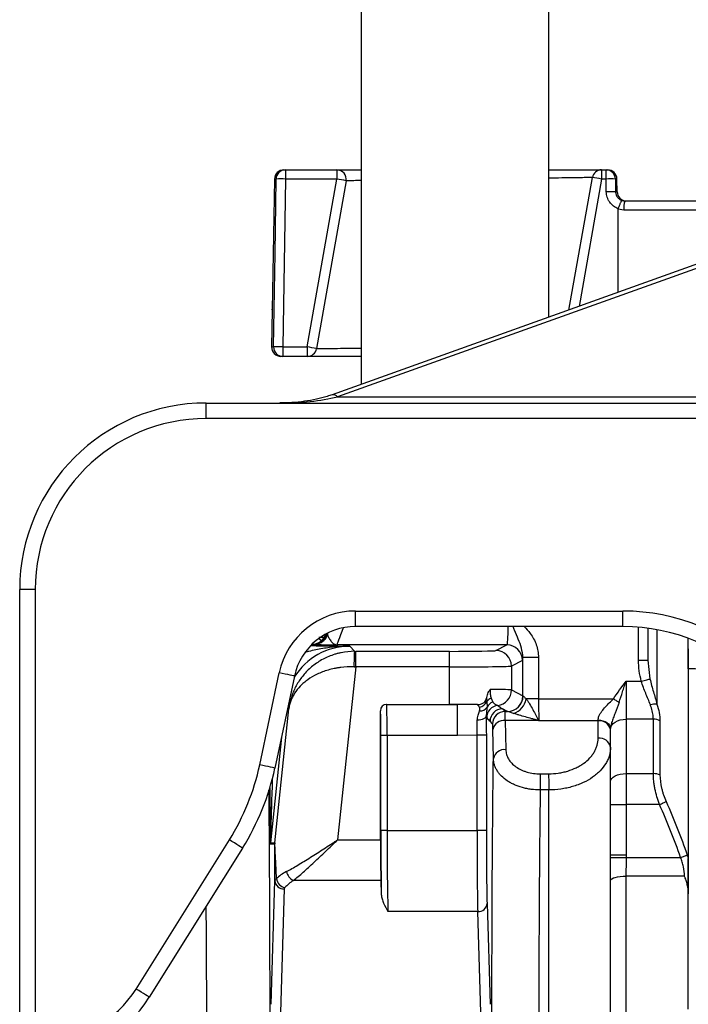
# Model space of a CAD drawing. Header units: millimetres. Extents: x 11 to 1715, y 9 to 2008.
# Tile 4 of 14: x 418 to 633, y 361 to 678. Entities that reach past the tile are written whole.
import ezdxf

# ---------------------------------------------------------------- set-up
doc = ezdxf.new("R2010")
doc.units = ezdxf.units.MM

msp = doc.modelspace()

# ---------------------------------------------------------------- linework, layer by layer
at = {"color": 7, "linetype": 'Continuous', "lineweight": 25}
for p, q in [((527.9, 1139.32), (527.9, 560.44)), ((588.2, 582.02), (588.2, 1139.32)), ((503, 629.43), (503.48, 629.43)), ((503.48, 629.43), (520.06, 629.43)), ((503.48, 629.43), (503.48, 626.48)), ((520.06, 629.43), (520.06, 626.48)), ((605.15, 629.43), (605.15, 626.48)), ((605.15, 629.43), (606.63, 629.43)), ((606.63, 626.48), (606.63, 629.43)), ((606.63, 629.43), (607.11, 629.43)), ((500, 626.48), (499.27, 584.44)), ((503.48, 626.48), (502.67, 572.48)), ((520.06, 626.48), (503.48, 626.48)), ((510.54, 572.48), (520.06, 626.48)), ((523.01, 625.91), (513.49, 571.91)), ((594.68, 584.34), (602.2, 626.95)), ((606.63, 626.48), (605.15, 626.48)), ((606.69, 622.38), (606.63, 626.48)), ((609.6, 626.48), (609.66, 622.38)), ((610.18, 622.38), (610.11, 626.48)), ((612.69, 619.43), (688.05, 619.43)), ((610.48, 590), (610.51, 616.77)), ((612.32, 616.48), (610.51, 616.77)), ((688.05, 616.48), (612.32, 616.48)), ((636.36, 599.26), (518.53, 557.09)), ((638.05, 598.57), (520.22, 556.4)), ((499.27, 584.43), (499.06, 572.48)), ((499.28, 585.03), (499.27, 584.43)), ((499.27, 584.43), (499.27, 584.65)), ((499.27, 584.43), (499.27, 584.43)), ((502.67, 572.48), (510.54, 572.48)), ((502.67, 572.48), (502.67, 569.43)), ((510.54, 572.48), (510.54, 569.43)), ((502.67, 569.43), (502.06, 569.43)), ((510.54, 569.43), (502.67, 569.43)), ((478.05, 549.43), (478.05, 554.43)), ((478.05, 554.43), (702.05, 554.43)), ((502.74, 554.47), (501.74, 554.44)), ((520.22, 556.4), (702.05, 556.4)), ((702.05, 549.43), (478.05, 549.43)), ((418.05, 349.52), (418.05, 494.43)), ((423.05, 494.43), (418.05, 494.43)), ((423.05, 494.43), (423.05, 349.52)), ((526.05, 482.52), (526.05, 487.52)), ((526.05, 487.52), (612.05, 487.52)), ((612.05, 482.52), (612.05, 487.52)), ((612.05, 482.52), (526.05, 482.52)), ((620.05, 481.99), (620.05, 471.73)), ((515.88, 478.96), (514.22, 478.96)), ((517.05, 480.5), (517.08, 479.85)), ((633.05, 475.32), (633.05, 478.73)), ((512.6, 476.79), (512.01, 476.79)), ((512.62, 476.79), (512.6, 476.79)), ((574.72, 476.62), (520.08, 476.62)), ((524.21, 476.21), (525.7, 474.55)), ((571.21, 474.8), (574.72, 476.62)), ((633.05, 475.32), (633.05, 407.88)), ((526.12, 469.55), (526.12, 474.55)), ((526.12, 474.55), (556.22, 474.55)), ((556.22, 469.55), (556.22, 474.55)), ((579.89, 460.21), (579.89, 472.6)), ((584.89, 472.6), (579.89, 472.6)), ((584.89, 472.6), (584.89, 459.27)), ((526.12, 469.55), (520.27, 413.88)), ((556.22, 469.55), (526.12, 469.55)), ((556.22, 457.46), (556.22, 469.55)), ((579.72, 471.62), (576.21, 469.8)), ((576.21, 469.8), (576.21, 462.12)), ((617.05, 471.73), (620.05, 471.73)), ((620.05, 471.73), (620.73, 465.67)), ((495.22, 438.04), (501.51, 467.65)), ((506.4, 466.61), (500.11, 437)), ((613.05, 464.93), (613.05, 452.7)), ((613.05, 464.93), (617.93, 464.93)), ((576.21, 462.12), (579.89, 460.21)), ((584.89, 459.27), (580.88, 459.27)), ((584.89, 459.27), (608.99, 459.27)), ((536.05, 457.46), (556.22, 457.46)), ((536.05, 457.46), (536.06, 457.46)), ((536.06, 457.46), (558.85, 457.46)), ((558.85, 447.46), (558.85, 457.46)), ((568.3, 458.4), (568.35, 456.54)), ((500.06, 412.93), (504.59, 456)), ((534.05, 413.88), (534.05, 455.46)), ((534.06, 455.46), (534.05, 455.46)), ((574.89, 455.21), (573.3, 456.04)), ((573.3, 456.04), (574.14, 455.2)), ((574.14, 455.2), (574.94, 455.2)), ((570.14, 451.2), (569.3, 452.04)), ((584.88, 452.27), (574.21, 452.27)), ((574.21, 452.27), (574.37, 442.89)), ((604.05, 452.2), (585.04, 452.2)), ((604.05, 452.2), (604.05, 452.42)), ((604.05, 446.58), (604.05, 452.2)), ((613.05, 452.7), (613.05, 435.21)), ((621.81, 452.7), (613.05, 452.7)), ((621.81, 435.21), (621.81, 452.7)), ((623.93, 452.17), (623.93, 434.77)), ((534.19, 416.87), (534.19, 447.46)), ((536.19, 447.46), (534.19, 447.46)), ((558.85, 447.46), (536.19, 447.46)), ((536.19, 447.46), (536.19, 416.87)), ((565.11, 447.61), (558.85, 447.46)), ((568.11, 447.61), (565.11, 447.61)), ((565.11, 416.87), (565.11, 447.61)), ((568.11, 447.61), (568.11, 416.87)), ((570.37, 440.07), (570.21, 449.45)), ((608.05, 449.65), (608.05, 449.68)), ((608.05, 432.72), (608.05, 449.65)), ((613.05, 435.21), (613.05, 425.27)), ((613.05, 435.21), (621.81, 435.21)), ((608.05, 425.27), (608.05, 432.72)), ((588.17, 429.96), (585.44, 429.95)), ((608.05, 409.13), (608.05, 425.27)), ((608.05, 425.27), (613.05, 425.27)), ((613.05, 425.27), (613.05, 409.13)), ((623.81, 425.27), (613.05, 425.27)), ((536.19, 416.87), (534.19, 416.87)), ((536.19, 416.87), (565.11, 416.87)), ((568.11, 416.87), (565.11, 416.87)), ((455.49, 365.93), (485.47, 413.92)), ((500.04, 412.41), (498.63, 412.48)), ((498.66, 413), (500.06, 412.93)), ((520.27, 413.88), (534.05, 413.88)), ((489.71, 411.27), (459.73, 363.28)), ((608.05, 409.13), (613.05, 409.13)), ((613.05, 408.26), (630.58, 408.26)), ((633.05, 396.58), (633.05, 407.88)), ((631.81, 402.25), (613, 402.25)), ((498.93, 361.01), (500.14, 400.74)), ((534.19, 400.86), (506.1, 400.86)), ((534.19, 400.86), (534.32, 396.31)), ((503.14, 398.14), (501.92, 358.4)), ((633.05, 359.45), (633.05, 396.55)), ((568.34, 393.43), (569.33, 361.01)), ((565.34, 390.82), (536.48, 390.82)), ((566.33, 358.4), (565.34, 390.82))]:
    msp.add_line(p, q, dxfattribs=at)
at = {"color": 8, "linetype": 'Continuous', "lineweight": 25}
for p, q in [((500.51, 626.48), (500, 626.48)), ((605.15, 626.48), (597.92, 585.5)), ((610.11, 626.48), (609.6, 626.48)), ((609.66, 622.38), (610.18, 622.38)), ((499.06, 572.48), (499.7, 572.48)), ((617.05, 471.73), (617.05, 482.31)), ((622.98, 481.52), (622.98, 457.57)), ((504.59, 456), (504.23, 456.4)), ((502.23, 446.96), (498.66, 413))]:
    msp.add_line(p, q, dxfattribs=at)
at = {"color": 7, "linetype": 'Continuous', "lineweight": 25, "flags": 128}
for points in [[(499.7, 572.48), (499.79, 578.48), (500.15, 602.48), (500.51, 626.48)], [(515.05, 477.93), (514.72, 478.23), (514.28, 478.71)], [(506.4, 466.61), (506.32, 466.63), (506.06, 466.68), (505.61, 466.78), (505, 466.91), (504.26, 467.07), (503.41, 467.25), (502.48, 467.44), (501.51, 467.65)], [(617.93, 464.93), (618.4, 465.06), (618.86, 465.18), (619.3, 465.29), (619.69, 465.4), (620.04, 465.49), (620.34, 465.57), (620.57, 465.63), (620.73, 465.67)], [(608.99, 459.27), (609.23, 459.12), (609.46, 458.96), (609.7, 458.81), (609.93, 458.65), (610.16, 458.5), (610.38, 458.36), (610.59, 458.22), (610.79, 458.08)], [(568.08, 453.78), (568.02, 453.51), (567.85, 453.26), (567.58, 453.02), (567.23, 452.81), (566.79, 452.63), (566.3, 452.5), (565.76, 452.41), (565.2, 452.37)], [(604.05, 452.42), (604.83, 452.37), (605.58, 452.21), (606.28, 451.96), (606.88, 451.62), (607.38, 451.2), (607.75, 450.73), (607.98, 450.21), (608.05, 449.68)], [(608.05, 449.65), (608.15, 450.24), (608.43, 450.82), (608.9, 451.35), (609.52, 451.81), (610.28, 452.19), (611.14, 452.47), (612.08, 452.65), (613.05, 452.7)], [(500.11, 437), (500.03, 437.02), (499.76, 437.08), (499.32, 437.17), (498.71, 437.3), (497.96, 437.46), (497.11, 437.64), (496.19, 437.84), (495.22, 438.04)], [(585.42, 435.14), (585.42, 434.6), (585.42, 433.98), (585.43, 433.32), (585.43, 432.62), (585.43, 431.91), (585.43, 431.22), (585.44, 430.56), (585.44, 429.95)], [(588.14, 435.15), (588.15, 434.61), (588.15, 433.99), (588.16, 433.33), (588.16, 432.63), (588.16, 431.92), (588.16, 431.23), (588.17, 430.57), (588.17, 429.96)], [(608.05, 432.72), (608.15, 433.21), (608.43, 433.68), (608.9, 434.1), (609.52, 434.48), (610.28, 434.79), (611.14, 435.02), (612.08, 435.16), (613.05, 435.21)], [(623.81, 425.27), (624.12, 425.41), (624.42, 425.54), (624.71, 425.67), (624.99, 425.8), (625.25, 425.92), (625.5, 426.03), (625.73, 426.13), (625.94, 426.22)], [(489.71, 411.27), (489.65, 411.31), (489.41, 411.46), (489.03, 411.7), (488.5, 412.03), (487.85, 412.43), (487.11, 412.9), (486.31, 413.4), (485.47, 413.92)], [(630.58, 408.26), (630.88, 408.36), (631.17, 408.47), (631.46, 408.57), (631.74, 408.66), (632.01, 408.76), (632.26, 408.84), (632.49, 408.92), (632.7, 409)], [(608.05, 408.28), (608.16, 408.28), (608.45, 408.28), (608.91, 408.28), (609.54, 408.28), (610.29, 408.27), (611.15, 408.27), (612.08, 408.26), (613.05, 408.26)], [(608.01, 400.85), (608.16, 401.13), (608.48, 401.4), (608.96, 401.64), (609.58, 401.85), (610.33, 402.02), (611.16, 402.15), (612.06, 402.23), (613, 402.25)], [(459.73, 363.28), (459.66, 363.33), (459.43, 363.47), (459.04, 363.71), (458.51, 364.04), (457.87, 364.45), (457.13, 364.91), (456.32, 365.41), (455.49, 365.93)]]:
    msp.add_lwpolyline(points, dxfattribs=at)
at = {"color": 7, "linetype": 'Continuous', "lineweight": 25}
for centre, radius, start, end in [((503, 626.43), 3, 90, 179), ((503.5, 626.45), 2.99, 90.2601, 179.2705), ((520.06, 626.43), 3, 350, 90), ((605.15, 626.43), 3, 90, 170), ((606.61, 626.45), 2.99, 0.7292, 89.7398), ((607.11, 626.43), 3, 1, 90), ((502, 569.37), 57.13, 88.5097, 91.4903), ((513.19, 583.19), 43.83, 77.0515, 80.986), ((596.86, 583.77), 43.51, 79.0171, 82.9573), ((608.11, 569.37), 57.13, 88.5097, 91.4903), ((608.17, 565.01), 57.39, 88.5165, 91.4835), ((613.18, 622.43), 3, 181, 270), ((618.43, 617.2), 6.15, 158.7373, 186.6829), ((502.06, 572.43), 3, 179, 270), ((501.18, 513.63), 58.88, 88.557, 91.443), ((502.68, 572.42), 2.98, 178.6803, 269.6606), ((503.66, 529.16), 43.87, 77.0526, 80.9838), ((510.54, 572.43), 3, 270, 350), ((478.05, 494.43), 60, 90, 180), ((478.05, 494.43), 55, 90, 180), ((526.05, 462.43), 25.09, 90, 168), ((526.05, 462.43), 20.09, 90, 168), ((511.88, 481.79), 5, 271.4779, 340.9454), ((511.88, 481.79), 5, 324.7953, 340.9451), ((574.72, 471.62), 5, 0.0275, 89.9486), ((572.76, 470.75), 47.21, 175.3909, 181.4457), ((571.2, 469.8), 5, 0.0274, 89.9487), ((571.04, 456.51), 3.33, 114.9854, 145.5055), ((571.2, 462.13), 5, 276.4887, 359.9703), ((574.89, 460.22), 5, 270.0512, 359.9729), ((574.92, 460.2), 5, 270.2766, 0.0306), ((575.11, 460.14), 5.83, 287.5839, 351.4175), ((536.06, 455.46), 2, 90.0204, 179.98), ((565.37, 459.76), 3.23, 279.3404, 334.9264), ((566.06, 458.17), 2.81, 266.6642, 324.6843), ((572.22, 453.18), 4, 96.4555, 179.977), ((571.77, 454.8), 3.84, 114.7854, 153.0022), ((622.48, 452.23), 5.37, 84.6233, 107.5418), ((573.3, 452.04), 4, 90.0204, 179.9796), ((574.14, 451.2), 4, 90.0205, 179.9797), ((573.75, 448.68), 3.63, 82.7746, 167.7622), ((579.77, 457.14), 7.06, 316.4094, 317.2636), ((604.55, 448.67), 3.57, 11.4216, 98.0498), ((621.89, 448.57), 4.14, 60.45, 91.1261), ((604.55, 443.05), 3.57, 11.4216, 98.0498), ((573.92, 439.3), 3.63, 82.775, 167.7621), ((421.95, 453.62), 74.91, 328, 348), ((421.95, 453.62), 79.91, 328, 348), ((621.91, 430.31), 4.9, 65.6069, 91.1414), ((503.63, 412.48), 5, 173.9991, 180.0003), ((505.04, 412.41), 5, 174.0021, 179.9975), ((507.77, 404.53), 4.03, 191.8282, 245.6394), ((502.98, 400.99), 2.85, 184.8935, 273.1662), ((504.1, 402.02), 3.55, 189.3288, 257.2834), ((565.5, 393.67), 2.85, 266.8333, 355.107), ((425.88, 384.43), 34.91, 270, 328), ((425.88, 384.43), 39.91, 270, 328)]:
    msp.add_arc(centre, radius, start, end, dxfattribs=at)
at = {"color": 8, "linetype": 'Continuous', "lineweight": 25}
for centre, radius, start, end in [((518.83, 555.42), 1.7, 35.215, 100.0552), ((511.88, 481.79), 5, 271.4567, 340.9616), ((512.22, 481.79), 5, 270.0035, 343.5318)]:
    msp.add_arc(centre, radius, start, end, dxfattribs=at)
at = {"color": 7, "linetype": 'Continuous', "lineweight": 25}
for centre, major_axis, ratio, start_param, end_param in [((501.71, 564.43), (31.07, 0), 0.321839, 4.712389, 5.350306), ((612.05, 422.51), (0, -65.01), 0.999848, 1.570796, 3.141593), ((612.05, 422.51), (0, 60.01), 0.999822, 4.712389, 6.283185), ((526.15, 474.81), (15.08, 0), 0.017359, 4.682881, 4.710564), ((556.22, 474.81), (15, 0), 0.017455, 4.712389, 6.24949), ((579.71, 486.62), (0, 15), 0.033708, 3.159046, 3.505355), ((526.15, 469.81), (20.06, -0.52), 0.013082, 4.683674, 4.711358), ((556.22, 469.81), (20, 0), 0.013091, 4.712389, 6.24949), ((556.22, 462.11), (20, 0), 0.013091, 0.033695, 0.857967), ((584.89, 460.22), (5, 0), 0.03491, 3.175288, 3.246547), ((585.39, 459.27), (0, 10), 0.050562, 1.570796, 2.356194), ((536.05, 455.46), (1.41, -1.41), 0.999695, 2.356347, 3.926839), ((536.05, 447.46), (0, 10), 0.013964, 4.712389, 6.265732), ((556.22, 457.11), (20, 0), 0.017455, 1.438593, 1.570796), ((556.22, 457.11), (20, 0), 0.017455, 1.102252, 1.438593), ((573.31, 461.04), (13.45, -10.41), 0.236393, 4.780593, 4.892975), ((534.05, 447.46), (0, 8), 0.017455, 4.712389, 6.265732), ((569.31, 461.04), (-8.43, 12.84), 0.369099, 1.969793, 2.082175), ((574.14, 445.2), (0, 10), 0.010473, 5.497787, 6.265732), ((584.89, 455.22), (10, 0), 0.017455, 3.175288, 3.246547), ((570.14, 445.2), (0, 6), 0.017455, 5.497787, 6.265732), ((534.75, 416.87), (0, 32), 0.017455, 1.570796, 2.268584), ((536.75, 416.87), (0, 30), 0.018619, 1.570796, 2.622447), ((565.58, 416.87), (0, 30), 0.01571, 1.570796, 2.622447), ((568.58, 416.87), (0, 27), 0.017455, 1.570796, 2.622447), ((500.03, 268.89), (0, 143.52), 0.001824, 5.877238, 6.28309), ((505.03, 268.89), (-4.97, 144.05), 0.002412, 5.881052, 6.282944), ((534.32, 413.88), (0, 15), 0.017455, 1.570796, 2.622447), ((518.52, 397.2), (20.1, 0.24), 0.48334, 2.384978, 2.665784), ((518.52, 394.6), (17.12, 0.85), 0.565327, 2.353664, 2.63447)]:
    msp.add_ellipse(centre, major_axis=major_axis, ratio=ratio, start_param=start_param, end_param=end_param, dxfattribs=at)
at = {"color": 8, "linetype": 'Continuous', "lineweight": 25}
for centre, major_axis, ratio, start_param, end_param in [((524.1, 486.62), (4.02, 10), 0.023334, 2.046997, 3.133524), ((574.71, 486.62), (0, 10), 0.050562, 3.159046, 4.290138), ((524.22, 455.2), (-14.06, 15.61), 0.999462, 5.550284, 6.569617), ((155.89, 359.43), (2814.47, -71.39), 0.04382, 1.395171, 1.401547), ((503.63, 556.01), (4.98, 143), 0.001223, 2.599783, 3.141603), ((498.64, 556.01), (0, 143.52), 0.001824, 2.632104, 3.141497)]:
    msp.add_ellipse(centre, major_axis=major_axis, ratio=ratio, start_param=start_param, end_param=end_param, dxfattribs=at)
at = {"color": 7, "linetype": 'Continuous', "lineweight": 25}
for points, knots in [([(520.06, 629.43), (520.16, 629.43), (520.37, 629.43), (522.05, 629.43), (524.5, 629.43), (526.82, 629.43), (527.9, 629.43)], [0, 0, 0, 0, 0.25859, 0.51718, 0.775764, 1, 1, 1, 1]), ([(588.2, 629.43), (589.12, 629.43), (591.84, 629.43), (595.66, 629.43), (599.55, 629.43), (602.47, 629.43), (604.18, 629.43), (605.02, 629.43), (605.11, 629.43), (605.15, 629.43)], [0, 0, 0, 0, 0.087011, 0.259235, 0.431459, 0.603482, 0.775505, 0.887753, 1, 1, 1, 1]), ([(610.53, 616.89), (609.98, 617.11), (609.46, 617.4), (608.52, 618.13), (608.11, 618.56), (607.6, 619.29), (607.45, 619.55), (607.18, 620.07), (607.07, 620.35), (606.89, 620.91), (606.82, 621.2), (606.72, 621.79), (606.69, 622.08), (606.69, 622.38)], [0, 0, 0, 0, 0.25, 0.25, 0.5, 0.5, 0.625, 0.625, 0.75, 0.75, 0.875, 0.875, 1, 1, 1, 1]), ([(609.66, 622.38), (609.66, 622.23), (609.68, 622.07), (609.73, 621.77), (609.77, 621.62), (609.87, 621.33), (609.93, 621.19), (610.07, 620.92), (610.15, 620.79), (610.33, 620.54), (610.43, 620.43), (610.65, 620.22), (610.77, 620.12), (611.14, 619.85), (611.41, 619.71), (611.7, 619.61)], [0, 0, 0, 0, 0.125, 0.125, 0.25, 0.25, 0.375, 0.375, 0.5, 0.5, 0.625, 0.625, 0.75, 0.75, 1, 1, 1, 1]), ([(610.53, 616.89), (610.6, 617.07), (610.66, 617.25), (610.79, 617.59), (610.85, 617.76), (610.98, 618.09), (611.04, 618.25), (611.16, 618.54), (611.22, 618.68), (611.32, 618.92), (611.37, 619.04), (611.46, 619.23), (611.51, 619.32), (611.58, 619.45), (611.61, 619.51), (611.66, 619.58), (611.68, 619.6), (611.7, 619.61)], [0, 0, 0, 0, 0.125, 0.125, 0.25, 0.25, 0.375, 0.375, 0.5, 0.5, 0.625, 0.625, 0.75, 0.75, 0.875, 0.875, 1, 1, 1, 1]), ([(611.7, 619.61), (611.7, 619.6), (612.02, 619.49), (612.36, 619.46), (612.69, 619.43)], [0, 0, 0, 0, 0.012123, 1, 1, 1, 1]), ([(527.9, 569.43), (526.31, 569.43), (522.97, 569.43), (518.72, 569.43), (515.14, 569.43), (512.52, 569.43), (510.86, 569.43), (510.64, 569.43), (510.54, 569.43)], [0, 0, 0, 0, 0.15366, 0.323012, 0.492257, 0.661502, 0.830751, 1, 1, 1, 1]), ([(518.53, 557.09), (518.01, 556.91), (516.34, 556.34), (513.38, 555.59), (509.57, 554.92), (505.99, 554.53), (503.68, 554.49), (502.74, 554.47)], [0, 0, 0, 0, 0.103521, 0.327836, 0.568764, 0.824972, 1, 1, 1, 1]), ([(512.62, 476.79), (513.1, 476.79), (513.57, 476.87), (514.24, 477.08), (514.47, 477.17), (514.89, 477.38), (515.1, 477.5), (515.49, 477.76), (515.68, 477.92), (516.03, 478.24), (516.19, 478.42), (516.5, 478.79), (516.63, 478.99), (516.88, 479.41), (516.99, 479.63), (517.08, 479.85)], [0, 0, 0, 0, 0.25, 0.25, 0.375, 0.375, 0.5, 0.5, 0.625, 0.625, 0.75, 0.75, 0.875, 0.875, 1, 1, 1, 1]), ([(517.08, 479.85), (517.16, 479.49), (517.33, 479.12), (517.74, 478.4), (517.99, 478.04), (518.52, 477.42), (518.81, 477.15), (519.26, 476.85), (519.42, 476.77), (519.66, 476.69), (519.74, 476.67), (519.87, 476.64), (519.91, 476.64), (520, 476.63), (520.04, 476.62), (520.08, 476.62)], [0, 0, 0, 0, 0.25, 0.25, 0.5, 0.5, 0.75, 0.75, 0.875, 0.875, 0.9375, 0.9375, 0.96875, 0.96875, 1, 1, 1, 1]), ([(512.62, 476.79), (512.88, 476.77), (513.25, 476.76), (513.96, 476.73), (514.22, 476.72), (514.79, 476.71), (515.1, 476.7), (516.08, 476.68), (516.8, 476.67), (517.97, 476.65), (518.38, 476.64), (519.01, 476.63), (519.22, 476.63), (519.54, 476.63), (519.65, 476.63), (519.86, 476.62), (519.97, 476.62), (520.08, 476.62)], [0, 0, 0, 0, 0.25, 0.25, 0.375, 0.375, 0.5, 0.5, 0.75, 0.75, 0.875, 0.875, 0.9375, 0.9375, 0.96875, 0.96875, 1, 1, 1, 1]), ([(633.05, 468.97), (633.05, 469.16), (633.05, 469.37), (633.05, 469.81), (633.05, 470.05), (633.05, 470.56), (633.05, 470.82), (633.05, 471.37), (633.05, 471.65), (633.05, 472.23), (633.05, 472.52), (633.05, 473.1), (633.05, 473.4), (633.05, 473.97), (633.05, 474.25), (633.05, 474.8), (633.05, 475.07), (633.05, 475.32)], [0, 0, 0, 0, 0.125, 0.125, 0.25, 0.25, 0.375, 0.375, 0.5, 0.5, 0.625, 0.625, 0.75, 0.75, 0.875, 0.875, 1, 1, 1, 1]), ([(525.7, 474.55), (524.25, 474.55), (522.83, 474.4), (521.09, 474.05), (520.75, 473.97), (520.06, 473.79), (519.72, 473.7), (518.71, 473.39), (518.06, 473.15), (516.8, 472.62), (516.19, 472.33), (515, 471.69), (514.43, 471.35), (512.77, 470.26), (511.78, 469.45), (510.41, 468.14), (509.98, 467.68), (509.16, 466.74), (508.78, 466.26), (507.71, 464.79), (507.1, 463.76), (506.31, 462.17), (506.07, 461.62), (505.65, 460.53), (505.46, 459.97), (505.13, 458.86), (504.99, 458.29), (504.81, 457.44), (504.76, 457.15), (504.69, 456.72), (504.67, 456.58), (504.63, 456.29), (504.61, 456.15), (504.59, 456)], [0, 0, 0, 0, 0.125, 0.125, 0.15625, 0.15625, 0.1875, 0.1875, 0.25, 0.25, 0.3125, 0.3125, 0.375, 0.375, 0.5, 0.5, 0.5625, 0.5625, 0.625, 0.625, 0.75, 0.75, 0.8125, 0.8125, 0.875, 0.875, 0.9375, 0.9375, 0.96875, 0.96875, 0.984375, 0.984375, 1, 1, 1, 1]), ([(525.57, 469.56), (524.1, 469.6), (522.68, 469.53), (520.94, 469.31), (520.59, 469.26), (519.9, 469.15), (519.56, 469.08), (518.55, 468.87), (517.89, 468.71), (516.63, 468.35), (516.01, 468.14), (514.82, 467.69), (514.25, 467.44), (512.6, 466.66), (511.6, 466.07), (510.24, 465.11), (509.81, 464.77), (509, 464.08), (508.63, 463.72), (507.57, 462.63), (506.97, 461.86), (506.2, 460.66), (505.97, 460.26), (505.56, 459.43), (505.38, 459.01), (505.07, 458.17), (504.94, 457.74), (504.78, 457.09), (504.73, 456.88), (504.67, 456.55), (504.65, 456.44), (504.62, 456.22), (504.6, 456.11), (504.59, 456)], [0, 0, 0, 0, 0.125, 0.125, 0.15625, 0.15625, 0.1875, 0.1875, 0.25, 0.25, 0.3125, 0.3125, 0.375, 0.375, 0.5, 0.5, 0.5625, 0.5625, 0.625, 0.625, 0.75, 0.75, 0.8125, 0.8125, 0.875, 0.875, 0.9375, 0.9375, 0.96875, 0.96875, 0.984375, 0.984375, 1, 1, 1, 1]), ([(617.93, 464.93), (617.68, 466.04), (617.17, 468.28), (617.09, 470.57), (617.05, 471.73)], [0, 0, 0, 0, 0.49583, 1, 1, 1, 1]), ([(620.73, 465.67), (621.06, 464.23), (621.45, 462.86), (622.24, 460.17), (622.64, 458.86), (622.98, 457.57)], [0, 0, 0, 0, 0.5, 0.5, 1, 1, 1, 1]), ([(610.79, 458.08), (611.16, 459.22), (611.53, 460.36), (612.1, 462.07), (612.29, 462.64), (612.67, 463.78), (612.86, 464.36), (613.05, 464.93)], [0, 0, 0, 0, 0.5, 0.5, 0.75, 0.75, 1, 1, 1, 1]), ([(620.86, 457.35), (620.63, 457.95), (620.38, 458.56), (619.87, 459.79), (619.61, 460.41), (619.1, 461.67), (618.84, 462.31), (618.36, 463.61), (618.14, 464.27), (617.93, 464.93)], [0, 0, 0, 0, 0.25, 0.25, 0.5, 0.5, 0.75, 0.75, 1, 1, 1, 1]), ([(565.25, 457.42), (565.7, 457.46), (566.46, 457.53), (567.33, 458), (567.84, 458.55), (568.06, 459.02), (568.11, 459.28), (568.13, 459.33)], [0, 0, 0, 0, 0.366017, 0.622151, 0.805084, 0.961332, 1, 1, 1, 1]), ([(568.13, 459.33), (568.18, 459.6), (568.25, 459.87), (568.4, 460.4), (568.49, 460.66), (568.69, 461.16), (568.8, 461.4), (568.97, 461.75), (569.04, 461.86), (569.16, 462.09), (569.23, 462.2), (569.3, 462.31)], [0, 0, 0, 0, 0.25, 0.25, 0.5, 0.5, 0.75, 0.75, 0.875, 0.875, 1, 1, 1, 1]), ([(569.3, 462.31), (569.3, 462.04), (569.31, 461.77), (569.34, 461.25), (569.36, 460.99), (569.42, 460.52), (569.46, 460.29), (569.54, 459.88), (569.59, 459.7), (569.63, 459.53)], [0, 0, 0, 0, 0.25, 0.25, 0.5, 0.5, 0.75, 0.75, 1, 1, 1, 1]), ([(569.63, 459.53), (569.76, 459.13), (569.93, 458.63), (570.12, 458.34), (570.16, 458.28)], [0, 0, 0, 0, 0.792671, 1, 1, 1, 1]), ([(579.92, 460.2), (579.94, 460.19), (579.98, 460.16), (580.1, 460.06), (580.17, 459.99), (580.42, 459.74), (580.63, 459.52), (580.88, 459.27)], [0, 0, 0, 0, 0.25, 0.25, 0.5, 0.5, 1, 1, 1, 1]), ([(580.88, 459.27), (581.07, 459.04), (581.26, 458.77), (581.64, 458.21), (581.82, 457.92), (582.37, 457.02), (582.72, 456.41), (583.39, 455.19), (583.71, 454.58), (584.18, 453.72), (584.34, 453.43), (584.57, 453.02), (584.65, 452.88), (584.77, 452.68), (584.81, 452.61), (584.88, 452.48), (584.92, 452.42), (584.96, 452.35)], [0, 0, 0, 0, 0.125, 0.125, 0.25, 0.25, 0.5, 0.5, 0.75, 0.75, 0.875, 0.875, 0.9375, 0.9375, 0.96875, 0.96875, 1, 1, 1, 1]), ([(604.05, 452.42), (604.11, 452.84), (604.25, 453.79), (605.18, 455.27), (606.37, 456.67), (607.68, 457.95), (608.54, 458.83), (608.99, 459.27)], [0, 0, 0, 0, 0.178087, 0.403261, 0.599231, 0.795788, 1, 1, 1, 1]), ([(565.89, 456.58), (565.77, 456.76), (565.52, 457.11), (565.34, 457.32), (565.25, 457.42)], [0, 0, 0, 0, 0.496257, 1, 1, 1, 1]), ([(565.9, 455.36), (565.96, 455.6), (565.99, 455.82), (566, 456.23), (565.97, 456.42), (565.89, 456.58)], [0, 0, 0, 0, 0.5, 0.5, 1, 1, 1, 1]), ([(568.35, 456.54), (568.3, 456.13), (568.18, 455.31), (568.11, 454.29), (568.08, 453.78)], [0, 0, 0, 0, 0.498115, 1, 1, 1, 1]), ([(570.16, 458.28), (570.21, 458.22), (570.54, 457.74), (571.15, 457.37), (571.65, 457.22), (571.74, 457.17), (571.77, 457.16)], [0, 0, 0, 0, 0.055283, 0.422141, 0.797655, 1, 1, 1, 1]), ([(610.79, 458.08), (610.37, 456.93), (609.76, 455.29), (608.91, 453.15), (608.4, 451.7), (608.09, 450.5), (608.06, 449.88), (608.05, 449.68)], [0, 0, 0, 0, 0.411156, 0.583677, 0.759048, 0.919137, 1, 1, 1, 1]), ([(621.81, 452.7), (621.78, 453.28), (621.72, 454.45), (621.33, 456.03), (620.98, 457.01), (620.86, 457.35)], [0, 0, 0, 0, 0.388292, 0.788672, 1, 1, 1, 1]), ([(622.98, 457.57), (623.25, 456.65), (623.8, 454.78), (623.89, 453.05), (623.93, 452.17)], [0, 0, 0, 0, 0.490542, 1, 1, 1, 1]), ([(565.2, 452.37), (565.21, 452.94), (565.32, 453.48), (565.53, 454.22), (565.61, 454.46), (565.76, 454.92), (565.84, 455.15), (565.9, 455.36)], [0, 0, 0, 0, 0.5, 0.5, 0.75, 0.75, 1, 1, 1, 1]), ([(568.22, 453.18), (568.2, 453.21), (568.16, 453.27), (568.11, 453.48), (568.08, 453.73), (568.08, 453.78)], [0, 0, 0, 0, 0.438997, 0.879113, 1, 1, 1, 1]), ([(568.08, 453.78), (568.09, 452.83), (568.09, 451.84), (568.1, 450.29), (568.1, 449.76), (568.1, 448.69), (568.11, 448.15), (568.11, 447.61)], [0, 0, 0, 0, 0.5, 0.5, 0.75, 0.75, 1, 1, 1, 1]), ([(576.88, 454.58), (576.45, 454.73), (575.66, 454.99), (575.1, 455.18), (574.97, 455.2), (574.94, 455.2)], [0, 0, 0, 0, 0.475748, 0.879183, 1, 1, 1, 1]), ([(584.88, 452.27), (584.8, 452.3), (584.71, 452.33), (584.53, 452.38), (584.44, 452.4), (584.18, 452.47), (584, 452.52), (583.47, 452.67), (583.11, 452.76), (582.06, 453.05), (581.36, 453.24), (579.99, 453.62), (579.32, 453.82), (578.37, 454.11), (578.05, 454.2), (577.45, 454.4), (577.16, 454.49), (576.88, 454.58)], [0, 0, 0, 0, 0.03125, 0.03125, 0.0625, 0.0625, 0.125, 0.125, 0.25, 0.25, 0.5, 0.5, 0.75, 0.75, 0.875, 0.875, 1, 1, 1, 1]), ([(565.11, 447.61), (565.12, 448.44), (565.14, 449.26), (565.16, 450.46), (565.17, 450.85), (565.19, 451.62), (565.19, 452), (565.2, 452.37)], [0, 0, 0, 0, 0.5, 0.5, 0.75, 0.75, 1, 1, 1, 1]), ([(584.88, 452.27), (584.93, 452.25), (584.97, 452.23), (585.02, 452.21), (585.03, 452.21), (585.03, 452.21), (585.04, 452.2)], [0, 0, 0, 0, 0.0001624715, 0.0001624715, 0.0001624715, 0.0001824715, 0.0001824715, 0.0001824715, 0.0001824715]), ([(584.96, 452.35), (584.98, 452.31), (585, 452.26), (585.03, 452.22), (585.03, 452.21), (585.03, 452.21), (585.04, 452.2)], [0, 0, 0, 0, 0.0002025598, 0.0002025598, 0.0002025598, 0.0002233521, 0.0002233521, 0.0002233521, 0.0002233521]), ([(588.14, 435.15), (589.2, 435.15), (590.24, 435.23), (591.77, 435.46), (592.28, 435.55), (593.28, 435.77), (593.78, 435.9), (595.23, 436.34), (596.15, 436.69), (597.44, 437.32), (597.86, 437.55), (598.67, 438.03), (599.06, 438.28), (600.15, 439.07), (600.81, 439.64), (601.68, 440.58), (601.95, 440.9), (602.43, 441.56), (602.87, 442.23), (603.22, 442.92), (603.52, 443.63), (603.65, 444), (603.95, 445.1), (604.05, 445.84), (604.05, 446.58)], [0, 0, 0, 0, 0.125, 0.125, 0.1875, 0.1875, 0.25, 0.25, 0.375, 0.375, 0.4375, 0.4375, 0.5, 0.5, 0.625, 0.625, 0.6875, 0.6875, 0.75, 0.8125, 0.8125, 0.875, 0.875, 1, 1, 1, 1]), ([(608.05, 443.76), (608.05, 442.85), (607.93, 441.96), (607.55, 440.64), (607.39, 440.2), (607.02, 439.34), (606.8, 438.91), (606.05, 437.67), (605.45, 436.88), (604.37, 435.76), (603.99, 435.39), (603.16, 434.69), (602.72, 434.36), (601.35, 433.4), (600.35, 432.83), (598.72, 432.07), (598.16, 431.84), (597.01, 431.41), (595.83, 431.02), (594.61, 430.71), (593.37, 430.45), (592.73, 430.34), (590.79, 430.06), (589.49, 429.97), (588.17, 429.96)], [0, 0, 0, 0, 0.125, 0.125, 0.1875, 0.1875, 0.25, 0.25, 0.375, 0.375, 0.4375, 0.4375, 0.5, 0.5, 0.625, 0.625, 0.6875, 0.6875, 0.75, 0.8125, 0.8125, 0.875, 0.875, 1, 1, 1, 1]), ([(574.37, 442.89), (574.38, 442.38), (574.46, 441.88), (574.68, 441.13), (574.77, 440.89), (574.98, 440.4), (575.11, 440.16), (575.53, 439.45), (575.86, 439.01), (576.66, 438.17), (577.13, 437.77), (578.14, 437.05), (578.7, 436.73), (579.59, 436.3), (579.91, 436.17), (580.54, 435.93), (580.87, 435.82), (581.86, 435.53), (582.55, 435.38), (583.97, 435.18), (584.69, 435.14), (585.42, 435.14)], [0, 0, 0, 0, 0.125, 0.125, 0.1875, 0.1875, 0.25, 0.25, 0.375, 0.375, 0.5, 0.5, 0.625, 0.625, 0.6875, 0.6875, 0.75, 0.75, 0.875, 0.875, 1, 1, 1, 1]), ([(571.97, 225.92), (571.87, 226.62), (571.76, 227.7), (571.57, 230.58), (571.47, 232.4), (571.35, 235.14), (571.33, 235.72), (571.28, 236.9), (571.26, 237.51), (571.19, 239.41), (571.14, 240.76), (571.01, 245.05), (570.92, 248.24), (570.8, 253.51), (570.76, 255.34), (570.7, 258.23), (570.68, 259.21), (570.64, 261.2), (570.63, 262.21), (570.53, 267.35), (570.47, 271.71), (570.34, 280.89), (570.28, 285.72), (570.22, 292.07), (570.2, 293.36), (570.18, 295.95), (570.17, 297.25), (570.13, 301.19), (570.11, 303.85), (570.05, 311.92), (570.02, 317.43), (569.98, 325.88), (569.97, 328.74), (569.95, 333.06), (569.94, 334.51), (569.94, 337.43), (569.93, 338.88), (569.91, 346.17), (569.91, 352), (569.9, 363.68), (569.91, 369.51), (569.93, 376.81), (569.93, 378.28), (569.94, 381.2), (569.94, 382.66), (569.96, 387), (569.97, 389.87), (570, 398.37), (570.04, 403.92), (570.09, 412.05), (570.11, 414.73), (570.15, 418.71), (570.16, 420.03), (570.18, 422.65), (570.19, 423.95), (570.26, 430.39), (570.31, 435.34), (570.37, 440.07)], [0, 0, 0, 0, 0.0625, 0.0625, 0.125, 0.125, 0.140625, 0.140625, 0.15625, 0.15625, 0.1875, 0.1875, 0.25, 0.25, 0.28125, 0.28125, 0.296875, 0.296875, 0.3125, 0.3125, 0.375, 0.375, 0.4375, 0.4375, 0.453125, 0.453125, 0.46875, 0.46875, 0.5, 0.5, 0.5625, 0.5625, 0.59375, 0.59375, 0.609375, 0.609375, 0.625, 0.625, 0.6875, 0.6875, 0.75, 0.75, 0.765625, 0.765625, 0.78125, 0.78125, 0.8125, 0.8125, 0.875, 0.875, 0.90625, 0.90625, 0.921875, 0.921875, 0.9375, 0.9375, 1, 1, 1, 1]), ([(585.44, 429.95), (584.45, 429.95), (583.48, 430.02), (582.04, 430.21), (581.57, 430.29), (580.63, 430.48), (580.16, 430.59), (578.8, 430.97), (577.94, 431.28), (576.72, 431.83), (576.32, 432.03), (575.56, 432.45), (575.19, 432.67), (574.15, 433.37), (573.53, 433.88), (572.7, 434.7), (572.45, 434.99), (571.98, 435.57), (571.56, 436.17), (571.22, 436.79), (570.92, 437.42), (570.8, 437.75), (570.5, 438.73), (570.39, 439.39), (570.37, 440.07)], [0, 0, 0, 0, 0.125, 0.125, 0.1875, 0.1875, 0.25, 0.25, 0.375, 0.375, 0.4375, 0.4375, 0.5, 0.5, 0.625, 0.625, 0.6875, 0.6875, 0.75, 0.8125, 0.8125, 0.875, 0.875, 1, 1, 1, 1]), ([(623.81, 425.27), (623.18, 426.95), (622.68, 428.63), (622.25, 430.74), (622.17, 431.17), (622.04, 432), (621.99, 432.41), (621.86, 433.63), (621.81, 434.43), (621.81, 435.21)], [0, 0, 0, 0, 0.5, 0.5, 0.625, 0.625, 0.75, 0.75, 1, 1, 1, 1]), ([(623.93, 434.77), (623.93, 433.42), (624.11, 432.01), (624.55, 430.19), (624.64, 429.82), (624.86, 429.09), (624.97, 428.73), (625.34, 427.65), (625.62, 426.93), (625.94, 426.22)], [0, 0, 0, 0, 0.5, 0.5, 0.625, 0.625, 0.75, 0.75, 1, 1, 1, 1]), ([(585.44, 429.95), (585.38, 425.75), (585.33, 421.38), (585.26, 414.57), (585.23, 412.26), (585.2, 408.72), (585.19, 407.53), (585.17, 405.13), (585.16, 403.93), (585.12, 397.89), (585.09, 392.97), (585.04, 382.99), (585.02, 377.92), (585, 371.48), (584.99, 370.19), (584.99, 367.59), (584.99, 366.29), (584.98, 362.39), (584.98, 359.81), (584.98, 352.07), (584.98, 346.94), (585, 339.3), (585, 336.76), (585.01, 332.96), (585.02, 331.7), (585.03, 329.18), (585.03, 327.92), (585.06, 321.65), (585.09, 316.78), (585.16, 307.32), (585.21, 302.73), (585.28, 296.06), (585.3, 293.88), (585.34, 290.65), (585.36, 289.59), (585.39, 287.49), (585.4, 286.46), (585.48, 281.37), (585.54, 277.54), (585.68, 270.35), (585.76, 266.98), (585.86, 263.08), (585.88, 262.31), (585.92, 260.82), (585.94, 260.09), (586, 257.96), (586.04, 256.62), (586.18, 252.83), (586.27, 250.59), (586.41, 247.7), (586.46, 246.81), (586.55, 245.18), (586.6, 244.44), (586.75, 242.48), (586.85, 241.51), (586.95, 240.87)], [0, 0, 0, 0, 0.0625, 0.0625, 0.09375, 0.09375, 0.109375, 0.109375, 0.125, 0.125, 0.1875, 0.1875, 0.25, 0.25, 0.265625, 0.265625, 0.28125, 0.28125, 0.3125, 0.3125, 0.375, 0.375, 0.40625, 0.40625, 0.421875, 0.421875, 0.4375, 0.4375, 0.5, 0.5, 0.5625, 0.5625, 0.59375, 0.59375, 0.609375, 0.609375, 0.625, 0.625, 0.6875, 0.6875, 0.75, 0.75, 0.765625, 0.765625, 0.78125, 0.78125, 0.8125, 0.8125, 0.875, 0.875, 0.90625, 0.90625, 0.9375, 0.9375, 1, 1, 1, 1]), ([(588.05, 240.87), (588.05, 241.51), (588.05, 242.48), (588.05, 245.05), (588.05, 246.66), (588.05, 249.1), (588.05, 249.6), (588.05, 250.65), (588.05, 251.2), (588.05, 252.88), (588.05, 254.07), (588.05, 257.86), (588.05, 260.67), (588.05, 265.32), (588.05, 266.94), (588.06, 269.48), (588.06, 270.34), (588.06, 272.1), (588.06, 272.99), (588.06, 277.52), (588.07, 281.36), (588.08, 289.45), (588.08, 293.7), (588.09, 299.29), (588.09, 300.42), (588.09, 302.7), (588.09, 303.85), (588.1, 307.32), (588.1, 309.66), (588.11, 316.78), (588.12, 321.63), (588.13, 329.07), (588.13, 331.58), (588.13, 335.38), (588.14, 336.66), (588.14, 339.22), (588.14, 340.51), (588.15, 346.94), (588.15, 352.09), (588.16, 362.38), (588.17, 367.53), (588.17, 373.96), (588.17, 375.25), (588.17, 377.82), (588.17, 379.11), (588.18, 382.96), (588.18, 385.49), (588.18, 393.01), (588.18, 397.92), (588.18, 407.52), (588.18, 412.21), (588.17, 419.07), (588.17, 421.32), (588.17, 425.71), (588.17, 427.86), (588.17, 429.96)], [0, 0, 0, 0, 0.0625, 0.0625, 0.125, 0.125, 0.140625, 0.140625, 0.15625, 0.15625, 0.1875, 0.1875, 0.25, 0.25, 0.28125, 0.28125, 0.296875, 0.296875, 0.3125, 0.3125, 0.375, 0.375, 0.4375, 0.4375, 0.453125, 0.453125, 0.46875, 0.46875, 0.5, 0.5, 0.5625, 0.5625, 0.59375, 0.59375, 0.609375, 0.609375, 0.625, 0.625, 0.6875, 0.6875, 0.75, 0.75, 0.765625, 0.765625, 0.78125, 0.78125, 0.8125, 0.8125, 0.875, 0.875, 0.9375, 0.9375, 0.96875, 0.96875, 1, 1, 1, 1]), ([(503.82, 403.7), (504.38, 404), (504.97, 404.32), (506.2, 405.02), (506.83, 405.39), (508.12, 406.16), (508.79, 406.57), (510.15, 407.41), (510.85, 407.85), (512.96, 409.17), (514.39, 410.09), (516.57, 411.49), (517.31, 411.96), (518.41, 412.68), (518.78, 412.92), (519.53, 413.4), (519.9, 413.64), (520.27, 413.88)], [0, 0, 0, 0, 0.125, 0.125, 0.25, 0.25, 0.375, 0.375, 0.5, 0.5, 0.75, 0.75, 0.875, 0.875, 0.9375, 0.9375, 1, 1, 1, 1]), ([(506.1, 400.86), (506.58, 401.23), (507.09, 401.65), (508.13, 402.54), (508.67, 403.01), (509.78, 403.99), (510.35, 404.51), (511.52, 405.58), (512.12, 406.14), (513.94, 407.84), (515.18, 409.01), (517.07, 410.81), (517.71, 411.42), (518.67, 412.34), (518.99, 412.65), (519.63, 413.26), (519.95, 413.57), (520.27, 413.88)], [0, 0, 0, 0, 0.125, 0.125, 0.25, 0.25, 0.375, 0.375, 0.5, 0.5, 0.75, 0.75, 0.875, 0.875, 0.9375, 0.9375, 1, 1, 1, 1]), ([(608.01, 400.85), (608.01, 402.06), (608.02, 403.29), (608.04, 405.76), (608.05, 407.02), (608.05, 408.28)], [0, 0, 0, 0, 0.5, 0.5, 1, 1, 1, 1]), ([(613.05, 408.26), (613.05, 407.24), (613.03, 406.22), (613.01, 404.22), (613, 403.23), (613, 402.25)], [0, 0, 0, 0, 0.5, 0.5, 1, 1, 1, 1]), ([(631.81, 402.25), (631.81, 403.26), (631.7, 404.26), (631.39, 405.77), (631.26, 406.28), (630.95, 407.28), (630.77, 407.77), (630.58, 408.26)], [0, 0, 0, 0, 0.5, 0.5, 0.75, 0.75, 1, 1, 1, 1]), ([(633.05, 407.88), (633.05, 407.42), (633.05, 406.94), (633.05, 405.99), (633.05, 405.51), (633.05, 404.07), (633.05, 403.12), (633.05, 401.23), (633.05, 400.29), (633.05, 398.9), (633.05, 398.43), (633.05, 397.5), (633.05, 397.03), (633.05, 396.55)], [0, 0, 0, 0, 0.125, 0.125, 0.25, 0.25, 0.5, 0.5, 0.75, 0.75, 0.875, 0.875, 1, 1, 1, 1]), ([(613, 402.25), (613, 397.22), (613, 392.15), (613, 381.93), (613, 376.79), (613, 366.41), (613, 361.19), (612.99, 354.61), (612.99, 353.29), (612.99, 350.66), (612.99, 349.35), (612.99, 345.44), (612.99, 342.84), (612.99, 335.1), (612.99, 329.99), (612.99, 319.9), (612.99, 314.9), (612.98, 308.74), (612.98, 307.51), (612.98, 305.07), (612.98, 303.85), (612.98, 300.25), (612.98, 297.88), (612.98, 290.89), (612.98, 286.38), (612.98, 277.65), (612.98, 273.43), (612.98, 268.34), (612.98, 267.33), (612.98, 265.33), (612.98, 264.35), (612.97, 261.45), (612.97, 259.56), (612.97, 254.08), (612.97, 250.65), (612.97, 244.22), (612.97, 241.23), (612.97, 237.76), (612.97, 237.08), (612.97, 235.75), (612.97, 235.1), (612.97, 233.21), (612.97, 232.02), (612.97, 228.64), (612.97, 226.66), (612.97, 223.23), (612.97, 221.78), (612.97, 220.31), (612.97, 220.03), (612.97, 219.51), (612.97, 219.27), (612.97, 218.59), (612.97, 218.22), (612.97, 217.91)], [0, 0, 0, 0, 0.0625, 0.0625, 0.125, 0.125, 0.1875, 0.1875, 0.203125, 0.203125, 0.21875, 0.21875, 0.25, 0.25, 0.3125, 0.3125, 0.375, 0.375, 0.390625, 0.390625, 0.40625, 0.40625, 0.4375, 0.4375, 0.5, 0.5, 0.5625, 0.5625, 0.578125, 0.578125, 0.59375, 0.59375, 0.625, 0.625, 0.6875, 0.6875, 0.75, 0.75, 0.765625, 0.765625, 0.78125, 0.78125, 0.8125, 0.8125, 0.875, 0.875, 0.9375, 0.9375, 0.953125, 0.953125, 0.96875, 0.96875, 1, 1, 1, 1]), ([(633.05, 396.55), (633.05, 397.54), (632.94, 398.51), (632.62, 399.94), (632.49, 400.41), (632.26, 401.11), (632.18, 401.34), (632.05, 401.69), (632, 401.8), (631.91, 402.03), (631.86, 402.14), (631.81, 402.25)], [0, 0, 0, 0, 0.5, 0.5, 0.75, 0.75, 0.875, 0.875, 0.9375, 0.9375, 1, 1, 1, 1]), ([(500.14, 400.74), (500.14, 400.86), (500.19, 400.98), (500.34, 401.22), (500.45, 401.33), (500.6, 401.44)], [0, 0, 0, 0, 0.5, 0.5, 1, 1, 1, 1]), ([(607.99, 222.48), (607.99, 223.07), (607.99, 223.93), (607.99, 226.19), (607.99, 227.59), (607.99, 230.08), (607.99, 230.98), (607.99, 232.44), (607.99, 232.94), (607.99, 233.97), (607.99, 234.5), (607.99, 237.24), (607.99, 239.67), (607.99, 244.99), (607.99, 247.88), (607.99, 251.8), (607.99, 252.6), (607.99, 254.23), (607.99, 255.06), (607.99, 257.57), (607.99, 259.3), (607.99, 264.6), (607.99, 268.32), (607.99, 276.11), (607.99, 280.18), (607.99, 285.49), (607.99, 286.56), (607.99, 288.73), (607.99, 289.83), (607.99, 293.14), (608, 295.38), (608, 302.15), (608, 306.77), (608, 316.19), (608, 321), (608, 328.36), (608, 330.84), (608, 335.84), (608, 338.35), (608, 345.86), (608.01, 350.88), (608.01, 360.93), (608.01, 365.96), (608.01, 373.51), (608.01, 376.03), (608.01, 379.81), (608.01, 381.07), (608.01, 383.58), (608.01, 384.83), (608.01, 391.07), (608.01, 395.99), (608.01, 400.85)], [0, 0, 0, 0, 0.0625, 0.0625, 0.125, 0.125, 0.15625, 0.15625, 0.171875, 0.171875, 0.1875, 0.1875, 0.25, 0.25, 0.3125, 0.3125, 0.328125, 0.328125, 0.34375, 0.34375, 0.375, 0.375, 0.4375, 0.4375, 0.5, 0.5, 0.515625, 0.515625, 0.53125, 0.53125, 0.5625, 0.5625, 0.625, 0.625, 0.6875, 0.6875, 0.71875, 0.71875, 0.75, 0.75, 0.8125, 0.8125, 0.875, 0.875, 0.90625, 0.90625, 0.921875, 0.921875, 0.9375, 0.9375, 1, 1, 1, 1]), ([(534.32, 396.31), (534.34, 395.84), (534.43, 395.38), (534.7, 394.45), (534.87, 393.99), (535.48, 392.63), (535.98, 391.72), (536.48, 390.82)], [0, 0, 0, 0, 0.25, 0.25, 0.5, 0.5, 1, 1, 1, 1])]:
    msp.add_open_spline(points, degree=3, knots=knots, dxfattribs=at)
at = {"color": 8, "linetype": 'Continuous', "lineweight": 25}
for points, knots in [([(527.9, 625.98), (527.75, 625.98), (526.47, 625.96), (525.06, 625.94), (523.66, 625.92), (523.09, 625.91), (523.03, 625.91), (523.01, 625.91)], [0, 0, 0, 0, 0.043617, 0.365272, 0.609505, 0.857995, 1, 1, 1, 1]), ([(602.2, 626.95), (602.16, 626.95), (602.07, 626.95), (601.3, 626.94), (599.74, 626.92), (597.05, 626.88), (593.44, 626.83), (590.43, 626.78), (588.48, 626.75), (588.2, 626.75)], [0, 0, 0, 0, 0.118442, 0.23834, 0.418331, 0.603576, 0.783739, 0.969146, 1, 1, 1, 1]), ([(513.49, 571.91), (513.58, 571.91), (513.77, 571.92), (515.31, 571.94), (517.72, 571.97), (521.03, 572.02), (524.46, 572.07), (526.98, 572.11), (527.9, 572.12)], [0, 0, 0, 0, 0.17716, 0.359485, 0.536618, 0.718899, 0.896107, 1, 1, 1, 1]), ([(579.89, 472.6), (579.77, 473.61), (579.52, 475.68), (578.38, 478.46), (577.44, 480.7), (576.89, 482.12), (576.74, 482.52)], [0, 0, 0, 0, 0.2854029, 0.583383, 0.8815208, 1, 1, 1, 1]), ([(580.26, 482.52), (580.94, 481.81), (582.58, 480.11), (584.03, 477.36), (584.78, 474.68), (584.85, 473.3), (584.89, 472.6)], [0, 0, 0, 0, 0.262046, 0.629549, 0.814833, 1, 1, 1, 1]), ([(524.21, 476.21), (524.2, 476.21), (522.74, 476.22), (519.83, 476.1), (515.44, 475.48), (512.21, 474.81), (510.38, 474.37), (510.05, 474.29)], [0, 0, 0, 0, 0.001853, 0.307618, 0.615596, 0.932233, 1, 1, 1, 1]), ([(511.64, 476.39), (512.41, 476.38), (515.07, 476.36), (519.19, 476.29), (522.5, 476.24), (524.2, 476.21), (524.21, 476.21)], [0, 0, 0, 0, 0.162259, 0.563326, 0.998447, 1, 1, 1, 1]), ([(498.11, 429.94), (498.12, 429.18), (498.16, 425.66), (498.22, 418.39), (498.29, 408.12), (498.36, 396.68), (498.41, 384.86), (498.44, 372.23), (498.44, 361.26), (498.44, 352.05), (498.43, 347.44), (498.43, 345.13)], [0, 0, 0, 0, 0.030033, 0.139925, 0.274603, 0.409277, 0.547943, 0.686608, 0.842509, 0.921254, 1, 1, 1, 1]), ([(478.23, 347.21), (478.23, 350.49), (478.21, 357.05), (478.19, 367.03), (478.14, 377.03), (478.09, 385.61), (478.05, 390.72), (478.04, 392.58)], [0, 0, 0, 0, 0.215265, 0.430542, 0.65195, 0.873359, 1, 1, 1, 1])]:
    msp.add_open_spline(points, degree=3, knots=knots, dxfattribs=at)
at = {"color": 7, "linetype": 'Continuous', "lineweight": 25}
for points in [[(610.51, 616.77), (610.51, 616.81), (610.52, 616.85), (610.53, 616.89)], [(608.99, 459.27), (610.27, 461.22), (611.66, 463.07), (613.05, 464.93)], [(568.13, 459.33), (568.19, 459.02), (568.25, 458.7), (568.3, 458.4)], [(585.42, 435.14), (586.32, 435.14), (587.23, 435.15), (588.14, 435.15)], [(630.58, 408.26), (628.58, 414.03), (626.3, 419.7), (623.81, 425.27)], [(625.94, 426.22), (628.43, 420.57), (630.7, 414.84), (632.7, 409)], [(608.05, 408.28), (608.05, 408.56), (608.05, 408.85), (608.05, 409.13)], [(613.05, 409.13), (613.05, 408.84), (613.05, 408.55), (613.05, 408.26)], [(632.7, 409), (632.83, 408.63), (632.95, 408.26), (633.05, 407.88)], [(503.32, 398.55), (503.2, 398.42), (503.14, 398.28), (503.14, 398.14)]]:
    msp.add_open_spline(points, degree=3, dxfattribs=at)

doc.saveas('drawing.dxf')
